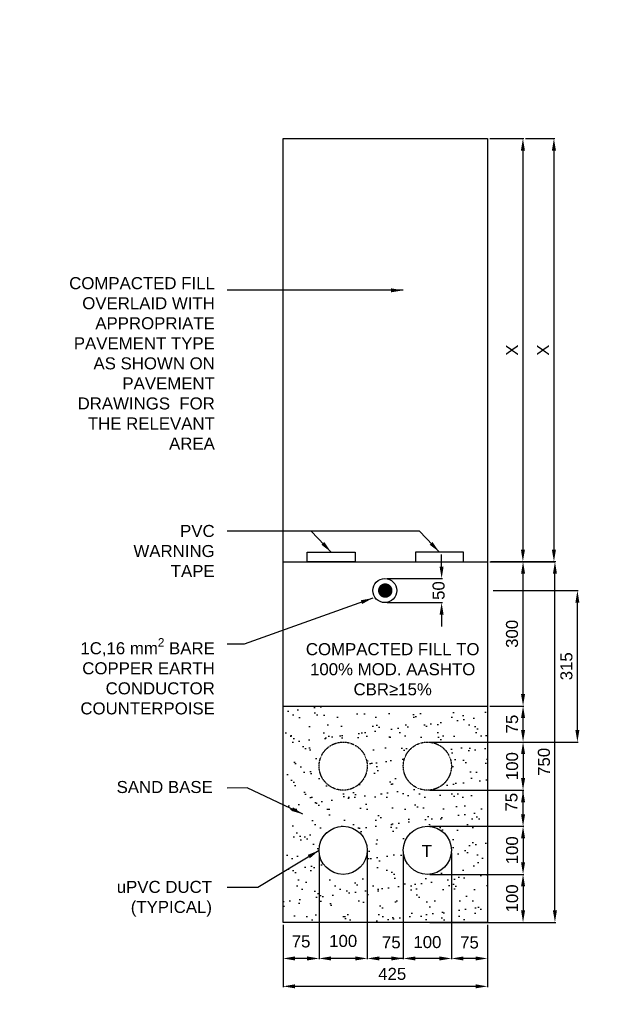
# Model space of a CAD drawing. Header units: metres. Extents: x -4024927 to 10167049, y -539908 to 13839353.
# Tile 69 of 211: x 1374732 to 1375985, y -122294 to -120247. Entities that reach past the tile are written whole.
import ezdxf

# ---------------------------------------------------------------- set-up
doc = ezdxf.new("R2010")
doc.units = ezdxf.units.M
doc.linetypes.add('CONTIUOUS', pattern=[0])
doc.linetypes.add('DASHED', pattern=[0.75, 0.5, -0.25])
for name, color, linetype in [('B-3-E-AF09$0$e-anno-daro', 40, 'Continuous'), ('B-3-E-AF09$0$E-ANNO-T080', 2, 'Continuous'), ('B-3-E-AF09$0$E-DETL-DIM', 1, 'Continuous'), ('B-3-E-AF09$0$E-DETL-PATT', 10, 'Continuous'), ('B-3-E-AF09$0$EL2', 2, 'Continuous'), ('B-3-E-AF09$0$EL3', 3, 'Continuous'), ('B-3-E-AF09$0$EL4', 4, 'Continuous'), ('B-3-E-AF09$0$EL7', 7, 'Continuous'), ('EL-AGLI-EQUP-PAPI-N-RefEdit0', 1, 'CONTIUOUS')]:
    doc.layers.add(name, color=color, linetype=linetype)
doc.styles.add('Arial', font='arial.ttf')
doc.styles.add('B-3-E-AF09$0$L100', font='arial.ttf')
doc.dimstyles.new('B-3-E-AF09$0$E-DETAIL', dxfattribs={"dimtxt": 200, "dimasz": 175, "dimexe": 0.18, "dimexo": 0.5, "dimgap": 50, "dimtad": 1, "dimdec": 0, "dimlfac": 0.1, "dimzin": 0, "dimdsep": 46, "dimtxsty": 'B-3-E-AF09$0$L100', "dimcen": 0, "dimadec": 0, "dimazin": 0, "dimtfac": 1, "dimtdec": 0, "dimtofl": 0, "dimtmove": 2, "dimatfit": 3, "dimfxl": 1, "dimtolj": 1, "dimtzin": 0, "dimarcsym": 0})

# ---------------------------------------------------------------- blocks, each defined once
blk = doc.blocks.new('*D306')
at = {"layer": 'B-3-E-AF09$0$E-DETL-DIM', "color": 2, "linetype": 'Continuous', "lineweight": -2, "transparency": 16777216}
for p, q in [((1375609.3, -121383.8), (1375609.3, -121358.8)), ((1375496.2, -121408.8), (1375611.1, -121408.8)), ((1375496.2, -121458.8), (1375611.1, -121458.8)), ((1375609.3, -121483.8), (1375609.3, -121508.8))]:
    blk.add_line(p, q, dxfattribs=at)
at = {"layer": 'B-3-E-AF09$0$E-DETL-DIM', "color": 2, "linetype": 'Continuous', "transparency": 16777216}
for points in [[(1375605.1, -121383.8), (1375613.4, -121383.8), (1375609.3, -121408.8)], [(1375605.1, -121483.8), (1375613.4, -121483.8), (1375609.3, -121458.8)]]:
    blk.add_solid(points, dxfattribs=at)
at = {"layer": 'Defpoints', "color": 0, "linetype": 'Continuous', "transparency": 16777216}
for p in [(1375491.2, -121408.8), (1375609.3, -121408.8), (1375491.2, -121458.8)]:
    blk.add_point(p, dxfattribs=at)
at = {"layer": 'B-3-E-AF09$0$E-DETL-DIM', "color": 2, "linetype": 'Continuous', "transparency": 16777216, "insert": (1375603.1, -121433.8), "char_height": 25, "attachment_point": 5, "rotation": 90, "style": 'Arial'}
blk.add_mtext('\\A1;50', dxfattribs=at)
blk = doc.blocks.new('*D256')
at = {"layer": 'B-3-E-AF09$0$E-DETL-DIM', "color": 2, "linetype": 'Continuous', "lineweight": -2, "transparency": 16777216}
for p, q in [((1375709.7, -121373.8), (1375780.3, -121373.8)), ((1375778.5, -121648.8), (1375778.5, -121398.8)), ((1375709.7, -121673.8), (1375780.3, -121673.8))]:
    blk.add_line(p, q, dxfattribs=at)
at = {"layer": 'B-3-E-AF09$0$E-DETL-DIM', "color": 2, "linetype": 'Continuous', "transparency": 16777216}
for points in [[(1375774.3, -121398.8), (1375782.7, -121398.8), (1375778.5, -121373.8)], [(1375774.3, -121648.8), (1375782.7, -121648.8), (1375778.5, -121673.8)]]:
    blk.add_solid(points, dxfattribs=at)
at = {"layer": 'Defpoints', "color": 0, "linetype": 'Continuous', "transparency": 16777216}
for p in [(1375704.7, -121373.8, 132.2), (1375778.5, -121373.8), (1375704.7, -121673.8, 132.2)]:
    blk.add_point(p, dxfattribs=at)
at = {"layer": 'B-3-E-AF09$0$E-DETL-DIM', "color": 2, "linetype": 'Continuous', "transparency": 16777216, "insert": (1375755.7, -121523.8), "char_height": 25, "attachment_point": 5, "rotation": 90, "style": 'Arial'}
blk.add_mtext('\\A1;300', dxfattribs=at)
blk = doc.blocks.new('*D257')
at = {"layer": 'B-3-E-AF09$0$E-DETL-DIM', "color": 2, "linetype": 'Continuous', "lineweight": -2, "transparency": 16777216}
for p, q in [((1375354.7, -121978.9), (1375354.7, -122200.4)), ((1375279.7, -122128.8), (1375279.7, -122200.4)), ((1375329.7, -122198.6), (1375304.7, -122198.6))]:
    blk.add_line(p, q, dxfattribs=at)
at = {"layer": 'B-3-E-AF09$0$E-DETL-DIM', "color": 2, "linetype": 'Continuous', "transparency": 16777216}
for points in [[(1375304.7, -122194.4), (1375304.7, -122202.8), (1375279.7, -122198.6)], [(1375329.7, -122194.4), (1375329.7, -122202.8), (1375354.7, -122198.6)]]:
    blk.add_solid(points, dxfattribs=at)
at = {"layer": 'Defpoints', "color": 0, "linetype": 'Continuous', "transparency": 16777216}
for p in [(1375354.7, -121973.9), (1375279.7, -122123.8, 132.2), (1375279.7, -122198.6)]:
    blk.add_point(p, dxfattribs=at)
at = {"layer": 'B-3-E-AF09$0$E-DETL-DIM', "color": 2, "linetype": 'Continuous', "transparency": 16777216, "insert": (1375317.2, -122163.4), "char_height": 25, "attachment_point": 5, "style": 'Arial'}
blk.add_mtext('\\A1;75', dxfattribs=at)
blk = doc.blocks.new('*D258')
at = {"layer": 'B-3-E-AF09$0$E-DETL-DIM', "color": 2, "linetype": 'Continuous', "lineweight": -2, "transparency": 16777216}
for p, q in [((1375354.7, -121978.8), (1375354.7, -122200.4)), ((1375454.7, -121978.8), (1375454.7, -122200.4)), ((1375429.7, -122198.6), (1375379.7, -122198.6))]:
    blk.add_line(p, q, dxfattribs=at)
at = {"layer": 'B-3-E-AF09$0$E-DETL-DIM', "color": 2, "linetype": 'Continuous', "transparency": 16777216}
for points in [[(1375379.7, -122194.4), (1375379.7, -122202.8), (1375354.7, -122198.6)], [(1375429.7, -122194.4), (1375429.7, -122202.8), (1375454.7, -122198.6)]]:
    blk.add_solid(points, dxfattribs=at)
at = {"layer": 'Defpoints', "color": 0, "linetype": 'Continuous', "transparency": 16777216}
for p in [(1375354.7, -121973.8, 132.2), (1375454.7, -121973.8, 132.2), (1375354.7, -122198.6)]:
    blk.add_point(p, dxfattribs=at)
at = {"layer": 'B-3-E-AF09$0$E-DETL-DIM', "color": 2, "linetype": 'Continuous', "transparency": 16777216, "insert": (1375404.7, -122162.4), "char_height": 25, "attachment_point": 5, "style": 'Arial'}
blk.add_mtext('\\A1;100', dxfattribs=at)
blk = doc.blocks.new('*D259')
at = {"layer": 'B-3-E-AF09$0$E-DETL-DIM', "color": 2, "linetype": 'Continuous', "lineweight": -2, "transparency": 16777216}
for p, q in [((1375454.7, -121978.8), (1375454.7, -122200.4)), ((1375529.7, -121978.9), (1375529.7, -122200.4)), ((1375504.7, -122198.6), (1375479.7, -122198.6))]:
    blk.add_line(p, q, dxfattribs=at)
at = {"layer": 'B-3-E-AF09$0$E-DETL-DIM', "color": 2, "linetype": 'Continuous', "transparency": 16777216}
for points in [[(1375479.7, -122194.4), (1375479.7, -122202.7), (1375454.7, -122198.6)], [(1375504.7, -122194.4), (1375504.7, -122202.7), (1375529.7, -122198.6)]]:
    blk.add_solid(points, dxfattribs=at)
at = {"layer": 'Defpoints', "color": 0, "linetype": 'Continuous', "transparency": 16777216}
for p in [(1375454.7, -121973.8, 264.4), (1375529.7, -121973.9), (1375454.7, -122198.6)]:
    blk.add_point(p, dxfattribs=at)
at = {"layer": 'B-3-E-AF09$0$E-DETL-DIM', "color": 2, "linetype": 'Continuous', "transparency": 16777216, "insert": (1375504.7, -122165.2), "char_height": 25, "attachment_point": 5, "style": 'Arial'}
blk.add_mtext('\\A1;75', dxfattribs=at)
blk = doc.blocks.new('*D260')
at = {"layer": 'B-3-E-AF09$0$E-DETL-DIM', "color": 2, "linetype": 'Continuous', "lineweight": -2, "transparency": 16777216}
for p, q in [((1375584.7, -121748.8), (1375780.3, -121748.8)), ((1375778.5, -121773.8), (1375778.5, -121823.8)), ((1375584.7, -121848.8), (1375780.3, -121848.8))]:
    blk.add_line(p, q, dxfattribs=at)
at = {"layer": 'B-3-E-AF09$0$E-DETL-DIM', "color": 2, "linetype": 'Continuous', "transparency": 16777216}
for points in [[(1375774.4, -121773.8), (1375782.7, -121773.8), (1375778.5, -121748.8)], [(1375774.4, -121823.8), (1375782.7, -121823.8), (1375778.5, -121848.8)]]:
    blk.add_solid(points, dxfattribs=at)
at = {"layer": 'Defpoints', "color": 0, "linetype": 'Continuous', "transparency": 16777216}
for p in [(1375579.7, -121748.8), (1375579.7, -121848.8), (1375778.5, -121848.8)]:
    blk.add_point(p, dxfattribs=at)
at = {"layer": 'B-3-E-AF09$0$E-DETL-DIM', "color": 2, "linetype": 'Continuous', "transparency": 16777216, "insert": (1375755.8, -121798.8), "char_height": 25, "attachment_point": 5, "rotation": 90, "style": 'Arial'}
blk.add_mtext('\\A1;100', dxfattribs=at)
blk = doc.blocks.new('*D261')
at = {"layer": 'B-3-E-AF09$0$E-DETL-DIM', "color": 2, "linetype": 'Continuous', "lineweight": -2, "transparency": 16777216}
for p, q in [((1375584.7, -121848.8), (1375780.3, -121848.8)), ((1375778.5, -121898.8), (1375778.5, -121873.8)), ((1375584.7, -121923.8), (1375780.3, -121923.8))]:
    blk.add_line(p, q, dxfattribs=at)
at = {"layer": 'B-3-E-AF09$0$E-DETL-DIM', "color": 2, "linetype": 'Continuous', "transparency": 16777216}
for points in [[(1375774.4, -121873.8), (1375782.7, -121873.8), (1375778.5, -121848.8)], [(1375774.4, -121898.8), (1375782.7, -121898.8), (1375778.5, -121923.8)]]:
    blk.add_solid(points, dxfattribs=at)
at = {"layer": 'Defpoints', "color": 0, "linetype": 'Continuous', "transparency": 16777216}
for p in [(1375579.7, -121848.8, 132.2), (1375778.5, -121848.8), (1375579.7, -121923.8, 132.2)]:
    blk.add_point(p, dxfattribs=at)
at = {"layer": 'B-3-E-AF09$0$E-DETL-DIM', "color": 2, "linetype": 'Continuous', "transparency": 16777216, "insert": (1375754.6, -121873.8), "char_height": 25, "attachment_point": 5, "rotation": 90, "style": 'Arial'}
blk.add_mtext('\\A1;75', dxfattribs=at)
blk = doc.blocks.new('*D262')
at = {"layer": 'B-3-E-AF09$0$E-DETL-DIM', "color": 2, "linetype": 'Continuous', "lineweight": -2, "transparency": 16777216}
for p, q in [((1375709.7, -121673.8), (1375780.3, -121673.8)), ((1375778.5, -121723.8), (1375778.5, -121698.8)), ((1375584.7, -121748.8), (1375780.3, -121748.8))]:
    blk.add_line(p, q, dxfattribs=at)
at = {"layer": 'B-3-E-AF09$0$E-DETL-DIM', "color": 2, "linetype": 'Continuous', "transparency": 16777216}
for points in [[(1375774.4, -121698.8), (1375782.7, -121698.8), (1375778.5, -121673.8)], [(1375774.4, -121723.8), (1375782.7, -121723.8), (1375778.5, -121748.8)]]:
    blk.add_solid(points, dxfattribs=at)
at = {"layer": 'Defpoints', "color": 0, "linetype": 'Continuous', "transparency": 16777216}
for p in [(1375704.7, -121673.8), (1375778.5, -121673.8), (1375579.7, -121748.8, 132.2)]:
    blk.add_point(p, dxfattribs=at)
at = {"layer": 'B-3-E-AF09$0$E-DETL-DIM', "color": 2, "linetype": 'Continuous', "transparency": 16777216, "insert": (1375755.8, -121711.3), "char_height": 25, "attachment_point": 5, "rotation": 90, "style": 'Arial'}
blk.add_mtext('\\A1;75', dxfattribs=at)
blk = doc.blocks.new('*D263')
at = {"layer": 'B-3-E-AF09$0$E-DETL-DIM', "color": 2, "linetype": 'Continuous', "lineweight": -2, "transparency": 16777216}
for p, q in [((1375529.7, -121978.8), (1375529.7, -122200.4)), ((1375629.7, -121978.8), (1375629.7, -122200.4)), ((1375604.7, -122198.6), (1375554.7, -122198.6))]:
    blk.add_line(p, q, dxfattribs=at)
at = {"layer": 'B-3-E-AF09$0$E-DETL-DIM', "color": 2, "linetype": 'Continuous', "transparency": 16777216}
for points in [[(1375554.7, -122194.5), (1375554.7, -122202.8), (1375529.7, -122198.6)], [(1375604.7, -122194.5), (1375604.7, -122202.8), (1375629.7, -122198.6)]]:
    blk.add_solid(points, dxfattribs=at)
at = {"layer": 'Defpoints', "color": 0, "linetype": 'Continuous', "transparency": 16777216}
for p in [(1375529.7, -121973.8, 132.2), (1375629.7, -121973.8, 132.2), (1375529.7, -122198.6)]:
    blk.add_point(p, dxfattribs=at)
at = {"layer": 'B-3-E-AF09$0$E-DETL-DIM', "color": 2, "linetype": 'Continuous', "transparency": 16777216, "insert": (1375579.7, -122164.7), "char_height": 25, "attachment_point": 5, "style": 'Arial'}
blk.add_mtext('\\A1;100', dxfattribs=at)
blk = doc.blocks.new('*D264')
at = {"layer": 'B-3-E-AF09$0$E-DETL-DIM', "color": 2, "linetype": 'Continuous', "lineweight": -2, "transparency": 16777216}
for p, q in [((1375629.7, -121978.9), (1375629.7, -122200.4)), ((1375704.7, -122128.8), (1375704.7, -122200.4)), ((1375679.7, -122198.6), (1375654.7, -122198.6))]:
    blk.add_line(p, q, dxfattribs=at)
at = {"layer": 'B-3-E-AF09$0$E-DETL-DIM', "color": 2, "linetype": 'Continuous', "transparency": 16777216}
for points in [[(1375654.7, -122194.5), (1375654.7, -122202.8), (1375629.7, -122198.6)], [(1375679.7, -122194.5), (1375679.7, -122202.8), (1375704.7, -122198.6)]]:
    blk.add_solid(points, dxfattribs=at)
at = {"layer": 'Defpoints', "color": 0, "linetype": 'Continuous', "transparency": 16777216}
for p in [(1375629.7, -121973.9), (1375704.7, -122123.8, 132.2), (1375629.7, -122198.6)]:
    blk.add_point(p, dxfattribs=at)
at = {"layer": 'B-3-E-AF09$0$E-DETL-DIM', "color": 2, "linetype": 'Continuous', "transparency": 16777216, "insert": (1375667.2, -122165.5), "char_height": 25, "attachment_point": 5, "style": 'Arial'}
blk.add_mtext('\\A1;75', dxfattribs=at)
blk = doc.blocks.new('*D265')
at = {"layer": 'B-3-E-AF09$0$E-DETL-DIM', "color": 2, "linetype": 'Continuous', "lineweight": -2, "transparency": 16777216}
for p, q in [((1375783.3, -120494), (1375844.5, -120494)), ((1375842.7, -120519), (1375842.7, -121348.8)), ((1375773.7, -121373.8), (1375844.5, -121373.8))]:
    blk.add_line(p, q, dxfattribs=at)
at = {"layer": 'B-3-E-AF09$0$E-DETL-DIM', "color": 2, "linetype": 'Continuous', "transparency": 16777216}
for points in [[(1375838.5, -120519), (1375846.9, -120519), (1375842.7, -120494)], [(1375838.5, -121348.8), (1375846.9, -121348.8), (1375842.7, -121373.8)]]:
    blk.add_solid(points, dxfattribs=at)
at = {"layer": 'Defpoints', "color": 0, "linetype": 'Continuous', "transparency": 16777216}
for p in [(1375778.3, -120494), (1375768.7, -121373.8), (1375842.7, -121373.8)]:
    blk.add_point(p, dxfattribs=at)
at = {"layer": 'B-3-E-AF09$0$E-DETL-DIM', "color": 2, "linetype": 'Continuous', "transparency": 16777216, "insert": (1375820.2, -120933.9), "char_height": 25, "attachment_point": 5, "rotation": 90, "style": 'Arial'}
blk.add_mtext('\\A1;X', dxfattribs=at)
blk = doc.blocks.new('*D266')
at = {"layer": 'B-3-E-AF09$0$E-DETL-DIM', "color": 2, "linetype": 'Continuous', "lineweight": -2, "transparency": 16777216}
for p, q in [((1375709.7, -120494), (1375780, -120494)), ((1375778.2, -120519), (1375778.2, -121348.8)), ((1375709.7, -121373.8), (1375780, -121373.8))]:
    blk.add_line(p, q, dxfattribs=at)
at = {"layer": 'B-3-E-AF09$0$E-DETL-DIM', "color": 2, "linetype": 'Continuous', "transparency": 16777216}
for points in [[(1375774.1, -120519), (1375782.4, -120519), (1375778.2, -120494)], [(1375774.1, -121348.8), (1375782.4, -121348.8), (1375778.2, -121373.8)]]:
    blk.add_solid(points, dxfattribs=at)
at = {"layer": 'Defpoints', "color": 0, "linetype": 'Continuous', "transparency": 16777216}
for p in [(1375704.7, -120494, 132.2), (1375704.7, -121373.8), (1375778.2, -121373.8)]:
    blk.add_point(p, dxfattribs=at)
at = {"layer": 'B-3-E-AF09$0$E-DETL-DIM', "color": 2, "linetype": 'Continuous', "transparency": 16777216, "insert": (1375755.7, -120933.9), "char_height": 25, "attachment_point": 5, "rotation": 90, "style": 'Arial'}
blk.add_mtext('\\A1;X', dxfattribs=at)
blk = doc.blocks.new('*D267')
at = {"layer": 'B-3-E-AF09$0$E-DETL-DIM', "color": 2, "linetype": 'Continuous', "lineweight": -2, "transparency": 16777216}
for p, q in [((1375279.7, -122128.8), (1375279.7, -122258.4)), ((1375704.7, -122128.8), (1375704.7, -122258.4)), ((1375679.7, -122256.6), (1375304.7, -122256.6))]:
    blk.add_line(p, q, dxfattribs=at)
at = {"layer": 'B-3-E-AF09$0$E-DETL-DIM', "color": 2, "linetype": 'Continuous', "transparency": 16777216}
for points in [[(1375304.7, -122252.4), (1375304.7, -122260.8), (1375279.7, -122256.6)], [(1375679.7, -122252.4), (1375679.7, -122260.8), (1375704.7, -122256.6)]]:
    blk.add_solid(points, dxfattribs=at)
at = {"layer": 'Defpoints', "color": 0, "linetype": 'Continuous', "transparency": 16777216}
for p in [(1375279.7, -122123.8, 132.2), (1375704.7, -122123.8, 132.2), (1375279.7, -122256.6)]:
    blk.add_point(p, dxfattribs=at)
at = {"layer": 'B-3-E-AF09$0$E-DETL-DIM', "color": 2, "linetype": 'Continuous', "transparency": 16777216, "insert": (1375506.6, -122230.8), "char_height": 25, "attachment_point": 5, "style": 'Arial'}
blk.add_mtext('\\A1;425', dxfattribs=at)
blk = doc.blocks.new('*D268')
at = {"layer": 'B-3-E-AF09$0$E-DETL-DIM', "color": 2, "linetype": 'Continuous', "lineweight": -2, "transparency": 16777216}
for p, q in [((1375584.7, -121923.8), (1375780.3, -121923.8)), ((1375778.5, -121948.8), (1375778.5, -121998.8)), ((1375584.7, -122023.8), (1375780.3, -122023.8))]:
    blk.add_line(p, q, dxfattribs=at)
at = {"layer": 'B-3-E-AF09$0$E-DETL-DIM', "color": 2, "linetype": 'Continuous', "transparency": 16777216}
for points in [[(1375774.4, -121948.8), (1375782.7, -121948.8), (1375778.5, -121923.8)], [(1375774.4, -121998.8), (1375782.7, -121998.8), (1375778.5, -122023.8)]]:
    blk.add_solid(points, dxfattribs=at)
at = {"layer": 'Defpoints', "color": 0, "linetype": 'Continuous', "transparency": 16777216}
for p in [(1375579.7, -121923.8), (1375579.7, -122023.8), (1375778.5, -122023.8)]:
    blk.add_point(p, dxfattribs=at)
at = {"layer": 'B-3-E-AF09$0$E-DETL-DIM', "color": 2, "linetype": 'Continuous', "transparency": 16777216, "insert": (1375755.8, -121973.8), "char_height": 25, "attachment_point": 5, "rotation": 90, "style": 'Arial'}
blk.add_mtext('\\A1;100', dxfattribs=at)
blk = doc.blocks.new('*D269')
at = {"layer": 'B-3-E-AF09$0$E-DETL-DIM', "color": 2, "linetype": 'Continuous', "lineweight": -2, "transparency": 16777216}
for p, q in [((1375584.7, -122023.8), (1375780.3, -122023.8)), ((1375778.5, -122048.8), (1375778.5, -122098.8)), ((1375584.7, -122123.8), (1375780.3, -122123.8))]:
    blk.add_line(p, q, dxfattribs=at)
at = {"layer": 'B-3-E-AF09$0$E-DETL-DIM', "color": 2, "linetype": 'Continuous', "transparency": 16777216}
for points in [[(1375774.4, -122048.8), (1375782.7, -122048.8), (1375778.5, -122023.8)], [(1375774.4, -122098.8), (1375782.7, -122098.8), (1375778.5, -122123.8)]]:
    blk.add_solid(points, dxfattribs=at)
at = {"layer": 'Defpoints', "color": 0, "linetype": 'Continuous', "transparency": 16777216}
for p in [(1375579.7, -122023.8), (1375579.7, -122123.8), (1375778.5, -122123.8)]:
    blk.add_point(p, dxfattribs=at)
at = {"layer": 'B-3-E-AF09$0$E-DETL-DIM', "color": 2, "linetype": 'Continuous', "transparency": 16777216, "insert": (1375755.8, -122073.8), "char_height": 25, "attachment_point": 5, "rotation": 90, "style": 'Arial'}
blk.add_mtext('\\A1;100', dxfattribs=at)
blk = doc.blocks.new('*D286')
at = {"layer": 'B-3-E-AF09$0$E-DETL-DIM', "color": 2, "linetype": 'Continuous', "lineweight": -2, "transparency": 16777216}
for p, q in [((1375711.8, -121373.7), (1375846.6, -121373.7)), ((1375844.8, -122098.7), (1375844.8, -121398.7)), ((1375711.7, -122123.7), (1375846.6, -122123.7))]:
    blk.add_line(p, q, dxfattribs=at)
at = {"layer": 'B-3-E-AF09$0$E-DETL-DIM', "color": 2, "linetype": 'Continuous', "transparency": 16777216}
for points in [[(1375840.6, -121398.7), (1375848.9, -121398.7), (1375844.8, -121373.7)], [(1375840.6, -122098.7), (1375848.9, -122098.7), (1375844.8, -122123.7)]]:
    blk.add_solid(points, dxfattribs=at)
at = {"layer": 'Defpoints', "color": 0, "linetype": 'Continuous', "transparency": 16777216}
for p in [(1375706.8, -121373.7), (1375844.8, -121373.7), (1375706.7, -122123.7)]:
    blk.add_point(p, dxfattribs=at)
at = {"layer": 'B-3-E-AF09$0$E-DETL-DIM', "color": 2, "linetype": 'Continuous', "transparency": 16777216, "insert": (1375822, -121789.9), "char_height": 25, "attachment_point": 5, "rotation": 90, "style": 'Arial'}
blk.add_mtext('\\A1;750', dxfattribs=at)
blk = doc.blocks.new('*D287')
at = {"layer": 'B-3-E-AF09$0$E-DETL-DIM', "color": 2, "linetype": 'Continuous', "lineweight": -2, "transparency": 16777216}
for p, q in [((1375716.7, -121433.7), (1375893.3, -121433.7)), ((1375891.5, -121723.7), (1375891.5, -121458.7)), ((1375711.7, -121748.7), (1375893.3, -121748.7))]:
    blk.add_line(p, q, dxfattribs=at)
at = {"layer": 'B-3-E-AF09$0$E-DETL-DIM', "color": 2, "linetype": 'Continuous', "transparency": 16777216}
for points in [[(1375887.3, -121458.7), (1375895.6, -121458.7), (1375891.5, -121433.7)], [(1375887.3, -121723.7), (1375895.6, -121723.7), (1375891.5, -121748.7)]]:
    blk.add_solid(points, dxfattribs=at)
at = {"layer": 'Defpoints', "color": 0, "linetype": 'Continuous', "transparency": 16777216}
for p in [(1375711.7, -121433.7, -264.4), (1375891.5, -121433.7), (1375706.7, -121748.7, -132.2)]:
    blk.add_point(p, dxfattribs=at)
at = {"layer": 'B-3-E-AF09$0$E-DETL-DIM', "color": 2, "linetype": 'Continuous', "transparency": 16777216, "insert": (1375868.7, -121591.2), "char_height": 25, "attachment_point": 5, "rotation": 90, "style": 'Arial'}
blk.add_mtext('\\A1;315', dxfattribs=at)

msp = doc.modelspace()

# ---------------------------------------------------------------- hatches: boundary and pattern name
at = {"layer": 'B-3-E-AF09$0$E-DETL-PATT', "linetype": 'Continuous'}
h = msp.add_hatch(dxfattribs=at)
h.set_pattern_fill('AR-SAND', color=252)
h.set_pattern_definition([(37.5, (236.747, 0), (-1.6000313, 48.9413237), [0, -38.608, 0, -43.18, 0, -41.275]), (7.5, (236.75, 0), (44.9523283, 71.68251), [0, -20.828, 0, -34.798, 0, -13.335]), (327.5, (205.505, 3e-15), (79.099237, 0.1437185), [0, -12.7, 0, -45.72, 0, -59.69]), (317.5, (205.505, 3e-15), (76.3556452, 22.2929323), [0, -6.35, 0, -29.972, 0, -34.29])])
h.paths.add_polyline_path([(1375279.66, -121673.8), (1375704.66, -121673.8), (1375704.66, -122123.8), (1375279.66, -122123.8)])
edge = h.paths.add_edge_path(flags=16)
edge.add_arc((1375404.66, -121798.8), 50, 0, 360)
edge = h.paths.add_edge_path(flags=16)
edge.add_arc((1375579.66, -121798.8), 50, 0, 360)
edge = h.paths.add_edge_path(flags=16)
edge.add_arc((1375579.66, -121973.8), 50, 0, 360)
edge = h.paths.add_edge_path(flags=16)
edge.add_arc((1375404.66, -121973.8), 50, 0, 360)

# ---------------------------------------------------------------- linework, layer by layer
at = {"layer": 'B-3-E-AF09$0$E-DETL-DIM', "color": 2, "linetype": 'Continuous'}
for p, q in [((1375778.54, -121898.8, 242.76), (1375778.54, -121848.8, 242.76)), ((1375529.83, -122198.6, 242.76), (1375479.66, -122198.61, 242.76))]:
    msp.add_line(p, q, dxfattribs=at)
at = {"layer": 'B-3-E-AF09$0$EL2', "color": 4, "linetype": 'Continuous'}
for p, q in [((1375279.66, -121373.8, 374.94), (1375704.66, -121373.8, 374.94)), ((1375279.66, -121673.8, 374.94), (1375704.66, -121673.8, 374.94))]:
    msp.add_line(p, q, dxfattribs=at)
at = {"layer": 'B-3-E-AF09$0$EL2', "color": 4, "linetype": 'Continuous', "elevation": 374.94}
msp.add_lwpolyline([(1375279.66, -120494), (1375704.66, -120494), (1375704.66, -122123.8), (1375279.66, -122123.8)], close=True, dxfattribs=at)
at = {"layer": 'B-3-E-AF09$0$EL3', "linetype": 'Continuous', "const_width": 15, "elevation": 374.94}
msp.add_lwpolyline([(1375484.64, -121433.8, 1), (1375499.64, -121433.8, 1)], format="xyb", close=True, dxfattribs=at)
at = {"layer": 'B-3-E-AF09$0$EL3', "linetype": 'Continuous'}
msp.add_circle((1375491.18, -121433.8, 374.94), 25, dxfattribs=at)
at = {"layer": 'B-3-E-AF09$0$EL4', "linetype": 'Continuous'}
for points, elevation in [([(1375329.66, -121353.84), (1375429.66, -121353.84), (1375429.66, -121373.8), (1375329.66, -121373.8)], 507.13), ([(1375654.66, -121353.84), (1375554.66, -121353.84), (1375554.66, -121373.8), (1375654.66, -121373.8)], 374.94)]:
    msp.add_lwpolyline(points, close=True, dxfattribs=dict(at, elevation=elevation))
at = {"layer": 'B-3-E-AF09$0$EL7', "color": 3, "linetype": 'DASHED', "ltscale": 0.5}
for centre in [(1375404.66, -121798.8, 507.13), (1375579.66, -121798.8, 374.94)]:
    msp.add_circle(centre, 50, dxfattribs=at)
at = {"layer": 'B-3-E-AF09$0$EL7', "color": 3, "linetype": 'Continuous'}
for centre in [(1375404.66, -121973.8, 507.13), (1375579.66, -121973.8, 374.94)]:
    msp.add_circle(centre, 50, dxfattribs=at)
at = {"layer": 'EL-AGLI-EQUP-PAPI-N-RefEdit0'}
msp.add_arc((3071061.1, 6743365.78), 7095987.63, 260.537675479, 260.537675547, dxfattribs=at)

# ---------------------------------------------------------------- texts
at = {"layer": 'B-3-E-AF09$0$E-ANNO-T080', "color": 2, "ltscale": 0.5, "char_height": 25, "style": 'Arial'}
for s, insert, width, attachment_point in [('\\pxqr;{\\fArial|b0|i0|c0|p34;COMPACTED FILL OVERLAID WITH APPROPRIATE PAVEMENT TYPE AS SHOWN ON PAVEMENT DRAWINGS  FOR THE RELEVANT AREA}', (1374797.67, -120782.23, 374.94), 340.2704, 1), ('{\\fArial|b0|i0|c0|p34;PVC \\PWARNING \\PTAPE}', (1375137.59, -121297.39, 374.94), 273.2539, 3), ('\\A1;\\pxqr;1C,16 mm{\\H0.7x;\\S2^ ;\\H1.42857x; BARE COPPER EARTH CONDUCTOR COUNTERPOISE}', (1375137.94, -121532.7, 374.94), 353.039, 3), ('COMPACTED FILL TO 100% MOD. AASHTO CBR≥15%', (1375507.57, -121543.14, 639.31), 366.4204, 2), ('SAND BASE', (1375133.7, -121829.67, 374.94), 189.3889, 3), ('\\pxqr;{\\fArial|b0|i0|c0|p34;T}', (1375568.63, -121962.43, 771.5), 20.5106, 1), ('{\\fArial|b0|i0|c0|p34;uPVC DUCT (TYPICAL)}', (1375132.02, -122037.3, 374.94), 198.959, 3)]:
    msp.add_mtext(s, dxfattribs=dict(at, insert=insert, width=width, attachment_point=attachment_point))

# ---------------------------------------------------------------- dimensions: what is measured, and where the dimension line sits
at = {"layer": 'B-3-E-AF09$0$E-DETL-DIM', "color": 2, "linetype": 'Continuous'}
for base, p1, p2, picture, middle in [((1375778.24, -121373.8, 242.76), (1375704.66, -120494, 374.94), (1375704.71, -121373.8, 242.76), '*D266', (1375755.74, -120933.9, 242.76)), ((1375842.71, -121373.8, 242.76), (1375778.25, -120494, 242.76), (1375768.66, -121373.8, 242.76), '*D265', (1375820.21, -120933.9, 242.76))]:
    dim = msp.add_linear_dim(base=base, p1=p1, p2=p2, angle=270, text='X', dimstyle='B-3-E-AF09$0$E-DETAIL', override={"dimscale": 10, "dimtxt": 2.5, "dimasz": 2.5, "dimgap": 1, "dimlfac": 1, "dimtxsty": 'Arial', "dimclrd": 2, "dimclre": 2, "dimclrt": 2}, dxfattribs=at)
    dim.commit()
    dim.dimension.update_dxf_attribs({"geometry": picture, "text_midpoint": middle})
for base, p1, p2, picture, middle in [((1375609.26, -121408.8, 374.94), (1375491.18, -121458.8, 374.94), (1375491.18, -121408.8, 374.94), '*D306', (1375603.08, -121433.8, 374.94)), ((1375844.75, -121373.65, 242.76), (1375706.73, -122123.7, 242.76), (1375706.78, -121373.65, 242.76), '*D286', (1375821.99, -121789.9, 242.76)), ((1375778.52, -121848.8, 242.76), (1375579.66, -121923.8, 374.94), (1375579.66, -121848.8, 374.94), '*D261', (1375754.59, -121873.8, 242.76))]:
    dim = msp.add_linear_dim(base=base, p1=p1, p2=p2, angle=90, dimstyle='B-3-E-AF09$0$E-DETAIL', override={"dimscale": 10, "dimtxt": 2.5, "dimasz": 2.5, "dimgap": 1, "dimlfac": 1, "dimtxsty": 'Arial', "dimclrd": 2, "dimclre": 2, "dimclrt": 2}, dxfattribs=at)
    dim.commit()
    dim.dimension.update_dxf_attribs({"geometry": picture, "text_midpoint": middle, "dimtype": 160})
for base, p1, p2, angle, picture, middle in [((1375778.5, -121373.8, 242.76), (1375704.66, -121673.8, 374.94), (1375704.66, -121373.8, 374.94), 90, '*D256', (1375755.73, -121523.8, 242.76)), ((1375891.46, -121433.65, 374.94), (1375706.73, -121748.65, 242.76), (1375711.68, -121433.65, 110.57), 90, '*D287', (1375868.68, -121591.15, 374.94)), ((1375778.52, -121673.8, 242.76), (1375579.66, -121748.8, 374.94), (1375704.71, -121673.8, 242.76), 270, '*D262', (1375755.81, -121711.3, 242.76)), ((1375778.52, -121848.8, 242.76), (1375579.71, -121748.8, 242.76), (1375579.71, -121848.8, 242.76), 270, '*D260', (1375755.76, -121798.8, 242.76)), ((1375778.52, -122023.8, 242.76), (1375579.71, -121923.8, 242.76), (1375579.71, -122023.8, 242.76), 270, '*D268', (1375755.76, -121973.8, 242.76)), ((1375778.52, -122123.8, 242.76), (1375579.71, -122023.8, 242.76), (1375579.71, -122123.8, 242.76), 270, '*D269', (1375755.76, -122073.8, 242.76))]:
    dim = msp.add_linear_dim(base=base, p1=p1, p2=p2, angle=angle, dimstyle='B-3-E-AF09$0$E-DETAIL', override={"dimscale": 10, "dimtxt": 2.5, "dimasz": 2.5, "dimgap": 1, "dimlfac": 1, "dimtxsty": 'Arial', "dimclrd": 2, "dimclre": 2, "dimclrt": 2}, dxfattribs=at)
    dim.commit()
    dim.dimension.update_dxf_attribs({"geometry": picture, "text_midpoint": middle})
for base, p1, p2, picture, middle in [((1375279.66, -122198.61, 374.94), (1375354.66, -121973.85, 374.94), (1375279.66, -122123.8, 507.13), '*D257', (1375317.16, -122163.43, 374.94)), ((1375354.66, -122198.59, 374.94), (1375454.66, -121973.8, 507.13), (1375354.66, -121973.8, 507.13), '*D258', (1375404.66, -122162.4, 374.94)), ((1375454.66, -122198.57, 242.76), (1375529.66, -121973.85, 242.76), (1375454.66, -121973.8, 507.13), '*D259', (1375504.66, -122165.23, 242.76)), ((1375529.66, -122198.63, 242.76), (1375629.66, -121973.8, 374.94), (1375529.66, -121973.8, 374.94), '*D263', (1375579.66, -122164.65, 242.76)), ((1375629.66, -122198.63, 242.76), (1375704.66, -122123.8, 374.94), (1375629.66, -121973.85, 242.76), '*D264', (1375667.16, -122165.5, 242.76)), ((1375279.66, -122256.61, 242.76), (1375704.66, -122123.8, 374.94), (1375279.66, -122123.8, 374.94), '*D267', (1375506.57, -122230.84, 242.76))]:
    dim = msp.add_linear_dim(base=base, p1=p1, p2=p2, dimstyle='B-3-E-AF09$0$E-DETAIL', override={"dimscale": 10, "dimtxt": 2.5, "dimasz": 2.5, "dimgap": 1, "dimlfac": 1, "dimtxsty": 'Arial', "dimclrd": 2, "dimclre": 2, "dimclrt": 2}, dxfattribs=at)
    dim.commit()
    dim.dimension.update_dxf_attribs({"geometry": picture, "text_midpoint": middle, "dimtype": 160})

# ---------------------------------------------------------------- leaders
at = {"layer": 'B-3-E-AF09$0$e-anno-daro', "color": 2, "linetype": 'Continuous'}
for points in [[(1375529.26, -120809.63, 374.94), (1375381.4, -120809.63, 374.94), (1375163.44, -120809.63, 374.94)], [(1375604.66, -121353.84, 374.94), (1375563.32, -121310.34, 374.94), (1375163.44, -121310.34, 374.94)], [(1375379.66, -121353.84, 507.13), (1375338.32, -121310.34, 507.13), (1375163.44, -121310.34, 507.13)], [(1375466.18, -121449.47, 507.13), (1375198.63, -121545.24, 507.13), (1375163.44, -121545.24, 507.13)], [(1375321.15, -121898.73, 507.13), (1375205.26, -121843.97, 507.13), (1375163.44, -121844.52, 507.13)], [(1375354.66, -121973.87, 507.13), (1375227.14, -122050.99, 507.13), (1375163.44, -122050.99, 507.13)]]:
    msp.add_leader(points, dimstyle='B-3-E-AF09$0$E-DETAIL', override={"dimscale": 10, "dimasz": 2.5}, dxfattribs=at)

doc.saveas('drawing.dxf')
